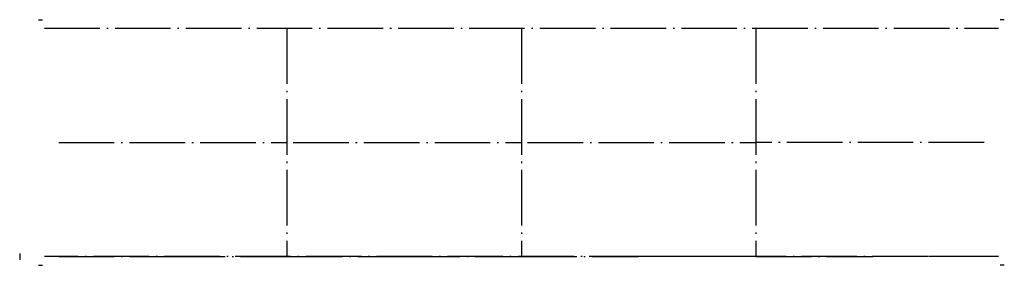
# Model space of a CAD drawing. Header units: millimetres. Extents: x 7704 to 10098, y 1019 to 1616.
import ezdxf

# ---------------------------------------------------------------- set-up
doc = ezdxf.new("R2010")
doc.units = ezdxf.units.MM
doc.header["$LTSCALE"] = 11.25
doc.linetypes.add('CENTER', pattern=[50, 31.25, -6.25, 6.25, -6.25])
doc.linetypes.add('ET_DASH_DOT', pattern=[15.3, 12, -1.5, 0.3, -1.5])
doc.layers.add('CENTRE', color=2, linetype='ET_DASH_DOT')
doc.layers.add('HL-25', color=2, linetype='CENTER')

msp = doc.modelspace()

# ---------------------------------------------------------------- linework, layer by layer
msp.add_line((7704.2, 1048.3, 2032.7), (7704.2, 1032.3, 2032.7))
at = {"layer": 'CENTRE'}
for p, q in [((7764.2, 1595.3, 1733.7), (10084.2, 1595.3, 1733.7)), ((7764.2, 1595.3, 2032.7), (10084.2, 1595.3, 2032.7)), ((10084.2, 1040.3, 1733.7), (7764.2, 1040.3, 1733.7)), ((10084.2, 1040.3, 2032.7), (7764.2, 1040.3, 2032.7)), ((7799.2, 1040.3, 2032.7), (8069.2, 1040.3, 1733.7)), ((8069.2, 1040.3, 1733.7), (8354.2, 1040.3, 2032.7)), ((8354.2, 1040.3, 2032.7), (8639.2, 1040.3, 1733.7)), ((8639.2, 1040.3, 1733.7), (8924.2, 1040.3, 2032.7)), ((8924.2, 1040.3, 2032.7), (9209.2, 1040.3, 1733.7)), ((9494.2, 1040.3, 2032.7), (9209.2, 1040.3, 1733.7)), ((9494.2, 1040.3, 2032.7), (9779.2, 1040.3, 1733.7)), ((10049.2, 1040.3, 2032.7), (9779.2, 1040.3, 1733.7))]:
    msp.add_line(p, q, dxfattribs=at)
at = {"layer": 'CENTRE', "extrusion": (-1, 0, 0)}
for p, q in [((8354.2, 1595.3, 2032.7), (8354.2, 1040.3, 2032.7)), ((8924.2, 1595.3, 2032.7), (8924.2, 1040.3, 2032.7)), ((9494.2, 1595.3, 2032.7), (9494.2, 1040.3, 2032.7))]:
    msp.add_line(p, q, dxfattribs=at)
at = {"layer": 'CENTRE', "extrusion": (1, 0, 0)}
msp.add_line((9494.2, 1595.3, 2032.7), (9494.2, 1040.3, 2032.7), dxfattribs=at)
at = {"layer": 'CENTRE', "extrusion": (-2.22045e-16, -1, 0)}
for p, q in [((7799.2, 1317.8, 2032.7), (8354.2, 1317.8, 2032.7)), ((8369.2, 1317.8, 2032.7), (8924.2, 1317.8, 2032.7)), ((8939.2, 1317.8, 2032.7), (9494.2, 1317.8, 2032.7))]:
    msp.add_line(p, q, dxfattribs=at)
at = {"layer": 'CENTRE', "extrusion": (2.22045e-16, -1, 0)}
msp.add_line((10049.2, 1317.8, 2032.7), (9494.2, 1317.8, 2032.7), dxfattribs=at)
at = {"layer": 'HL-25'}
for p, q in [((7750.1, 1616.3, 2032.7), (7760, 1616.3, 2032.7)), ((7750.1, 1616.3, 1733.7), (7760, 1616.3, 1733.7)), ((10098.4, 1616.3, 2032.7), (10088.4, 1616.3, 2032.7)), ((10098.4, 1616.3, 1733.7), (10088.4, 1616.3, 1733.7)), ((7750.1, 1019.3, 2032.7), (7760, 1019.3, 2032.7)), ((7750.1, 1019.3, 1733.7), (7760, 1019.3, 1733.7)), ((10098.4, 1019.3, 2032.7), (10088.4, 1019.3, 2032.7)), ((10098.4, 1019.3, 1733.7), (10088.4, 1019.3, 1733.7))]:
    msp.add_line(p, q, dxfattribs=at)

doc.saveas('drawing.dxf')
